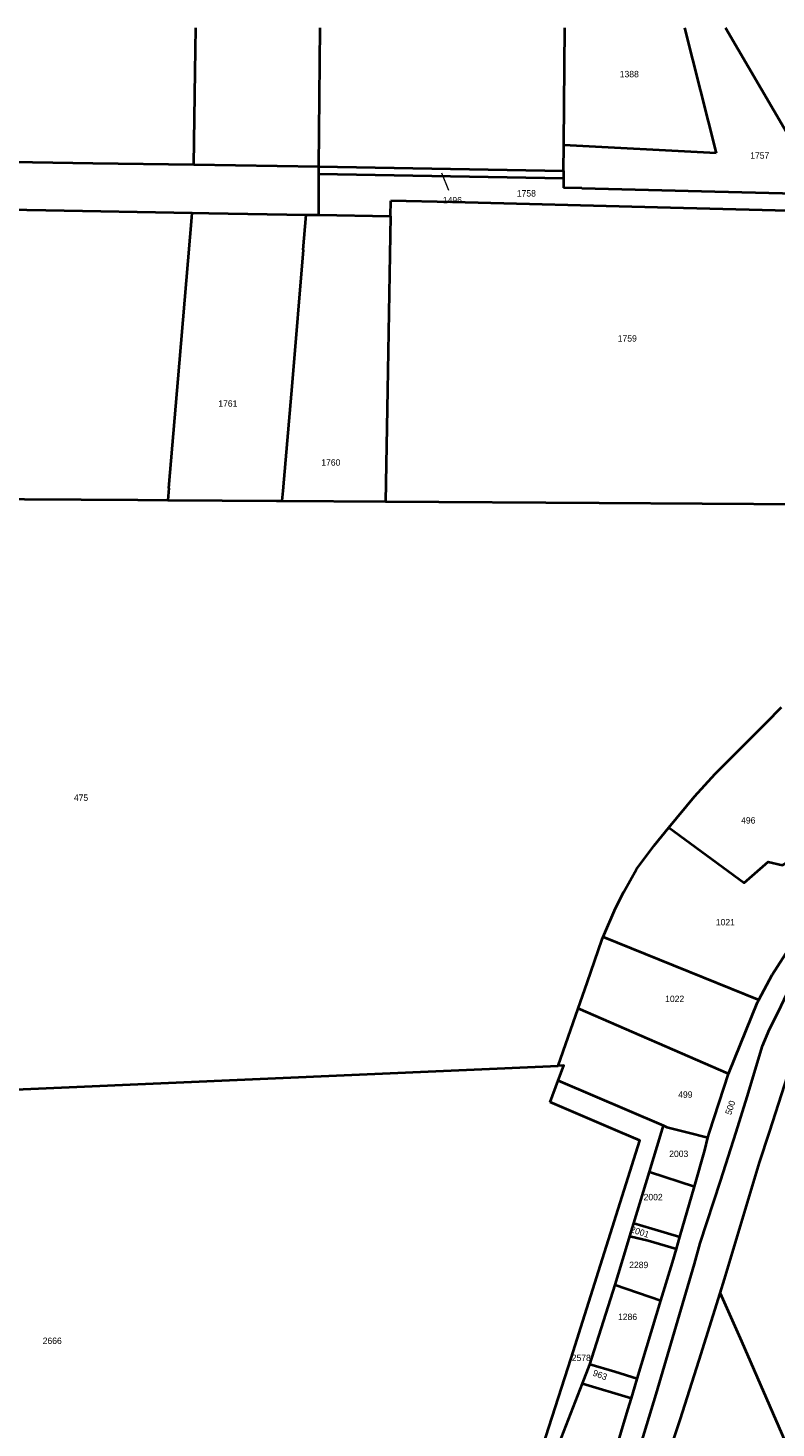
# Model space of a CAD drawing. Extents: x 99476 to 102828, y 406437 to 407931.
# Tile 39 of 48: x 101403 to 101695, y 407385 to 407931. Entities that reach past the tile are written whole.
import ezdxf
from ezdxf.enums import TextEntityAlignment as Align

# ---------------------------------------------------------------- set-up
doc = ezdxf.new("R2010")
doc.units = 0
doc.header["$MEASUREMENT"] = 0
for name, color, linetype, lineweight in [('BK_aanpijling', 10, 'Continuous', 0), ('BK_perceelnr', 10, 'Continuous', 13), ('BK_perceelnummer onder hoek', 10, 'Continuous', 13), ('BK_perceelsgrens', 10, 'Continuous', 40), ('BK_sectiegrens', 10, 'Continuous', 40)]:
    doc.layers.add(name, color=color, linetype=linetype, lineweight=lineweight)
doc.styles.add('Style-WORKING', font='WORKING.shx')

msp = doc.modelspace()

# ---------------------------------------------------------------- linework, layer by layer
at = {"layer": 'BK_aanpijling', "linetype": 'Continuous', "lineweight": 0}
msp.add_line((101567.551896, 407867.239284), (101564.895, 407874.075), dxfattribs=at)
at = {"layer": 'BK_perceelsgrens', "linetype": 'Continuous', "lineweight": 40}
for p, q in [((101516.927, 407876.585), (101517.411265, 407930.653)), ((101612.461, 407885.67), (101612.864212, 407930.653)), ((101659.539457, 407930.653), (101671.894, 407881.775)), ((101675.50859, 407930.653), (101708.994, 407873.252)), ((101612.365, 407874.929), (101612.454, 407884.896)), ((101612.454, 407884.896), (101612.461, 407885.67)), ((101671.894, 407881.775), (101612.454, 407884.896)), ((101468.21, 407877.43), (101516.927, 407876.585)), ((101516.927, 407876.585), (101612.365, 407874.929)), ((101516.929, 407873.585), (101516.927, 407876.585)), ((101516.937, 407857.745), (101516.929, 407873.585)), ((101612.338, 407871.929), (101516.929, 407873.585)), ((101612.365, 407874.929), (101612.338, 407871.929)), ((101612.338, 407871.929), (101612.306, 407868.375)), ((101619.411, 407868.197), (101612.306, 407868.375)), ((101544.839, 407857.258), (101544.944, 407863.26)), ((101569.077, 407862.661), (101544.944, 407863.26)), ((101671.295, 407866.886), (101713.334, 407865.813)), ((101467.374, 407856.758), (101467.529, 407858.607)), ((101510.86, 407844.184), (101512.016, 407857.831)), ((101512.016, 407857.831), (101516.937, 407857.745)), ((101516.937, 407857.745), (101544.839, 407857.258)), ((101458.451, 407751.163), (101458.059, 407746.551)), ((101502.857, 407750.086), (101502.531, 407746.271)), ((101502.531, 407746.271), (101542.897, 407746.015)), ((101627.768, 407576.163), (101688.444, 407551.559)), ((101610.289, 407525.909), (101618.052, 407548.21)), ((101676.691, 407522.774), (101618.052, 407548.21)), ((101607.129, 407511.646), (101610.187, 407520.125)), ((101669.316, 407500), (101676.691, 407522.774)), ((101634.398, 407500), (101607.129, 407511.646)), ((101650.495, 407500), (101651.275, 407502.578)), ((101645.815, 407484.536), (101650.495, 407500)), ((101668.635, 407497.898), (101669.316, 407500)), ((101639.766, 407464.547), (101645.815, 407484.536)), ((101645.815, 407484.536), (101663.383, 407478.777)), ((101638.231, 407459.474), (101639.766, 407464.547)), ((101622.62, 407409.434), (101632.448, 407440.413)), ((101632.448, 407440.413), (101650.339, 407434.411)), ((101619.747, 407402.03), (101622.62, 407409.434)), ((101605.634, 407365.6), (101619.747, 407402.03)), ((101619.747, 407402.03), (101638.801, 407396.249))]:
    msp.add_line(p, q, dxfattribs=at)
at = {"layer": 'BK_perceelsgrens', "linetype": 'Continuous', "lineweight": 40, "flags": 128}
for points in [[(101468.21, 407877.43), (101468.74, 407913.51), (101468.979108, 407930.653)], [(101322.57, 407879.62), (101349.65, 407879.17), (101389.53, 407878.55), (101428.79, 407877.96), (101468.21, 407877.43)], [(101619.411, 407868.197), (101645.478, 407867.545), (101671.295, 407866.886)], [(101192.064, 407863.415), (101265.93, 407862.126), (101336.472, 407860.895), (101410.442, 407859.604), (101467.529, 407858.607)], [(101715.218, 407858.974), (101648.986, 407860.679), (101569.077, 407862.661)], [(101467.529, 407858.607), (101474.007, 407858.494), (101512.016, 407857.831)], [(101544.839, 407857.258), (101543.655, 407789.419), (101542.897, 407746.015)], [(101458.451, 407751.163), (101462.596, 407799.891), (101467.374, 407856.758)], [(101510.86, 407844.184), (101506.468, 407792.354), (101502.857, 407750.086)], [(101679.612, 407500), (101683.968, 407513.825), (101689.974, 407533.613), (101692.712, 407540.162), (101696.08, 407546.831), (101700.667, 407556.678), (101709.239, 407569.352), (101724.687, 407587.404), (101736.967, 407598.916), (101745.646, 407606.999), (101772.213, 407631.304), (101805.344, 407661.918), (101836.423, 407690.657), (101860.027, 407712.082), (101896.915, 407745.659), (101931.971, 407776.797), (101952.01, 407794.957), (101958.258, 407798.664), (101976.138, 407807.822), (101980.83, 407809.674)], [(101183.013, 407748.288), (101253.631, 407747.842), (101315.219, 407747.453), (101379.85, 407747.045), (101446.369, 407746.625), (101458.059, 407746.551)], [(101458.059, 407746.551), (101500.463, 407746.284), (101502.531, 407746.271)], [(101542.897, 407746.015), (101626.198, 407745.49), (101706.56, 407744.982), (101750.175, 407744.707), (101775.277, 407744.548)], [(101653.451, 407618.787), (101663.441, 407630.892), (101671.443, 407639.813), (101691.416, 407659.626), (101697.334, 407665.748)], [(101627.768, 407576.163), (101632.629, 407587.358), (101635.861, 407593.798), (101640.823, 407602.614), (101647.675, 407611.789), (101653.451, 407618.787)], [(101653.451, 407618.787), (101682.816, 407597.236), (101692.125, 407605.439), (101697.777, 407604.107), (101709.708, 407611.301)], [(101692.633, 407500), (101699.786, 407522.23), (101705.529, 407540.439), (101709.593, 407552.211), (101711.595, 407556.596), (101717.947, 407563.899), (101744.514, 407588.204), (101773.078, 407613.94)], [(101688.444, 407551.559), (101693.759, 407561.303), (101701.155, 407572.943), (101710.688, 407584.113), (101718.999, 407593.655), (101721.862, 407596.471), (101732.434, 407606.137)], [(101618.052, 407548.21), (101621.552, 407558.26), (101627.37, 407575.246), (101627.768, 407576.163)], [(101676.691, 407522.774), (101687.968, 407550.687), (101688.444, 407551.559)], [(101572.605, 407283.921), (101572.688, 407288.993), (101576.58, 407295.67), (101584.363, 407315.8), (101615.332, 407411.896), (101642.08, 407496.719), (101634.398, 407500)], [(101579.194, 407223.85), (101587.15, 407233.73), (101593.436, 407242.686), (101601.498, 407254.61), (101607.775, 407269.772), (101611.158, 407278.85), (101617.065, 407297.023), (101627.335, 407328.712), (101639.338, 407367.86), (101648.451, 407397.822), (101663.458, 407448.631), (101665.63, 407456.69), (101673.609, 407480.949), (101679.612, 407500)], [(101673.368, 407437.183), (101675.061, 407442.627), (101688.807, 407488.112), (101692.633, 407500)], [(101639.766, 407464.547), (101646.73, 407462.436), (101657.685, 407459.121)], [(101632.448, 407440.413), (101636.754, 407454.593), (101638.231, 407459.474)], [(101638.231, 407459.474), (101645.347, 407457.767), (101656.341, 407454.485)], [(101652.103, 407370.898), (101655.723, 407381.57), (101657.795, 407387.834), (101665.257, 407411.094), (101673.368, 407437.183)], [(101673.368, 407437.183), (101681.715, 407418.497), (101703.569, 407368.352), (101727.96, 407312.91), (101759.83, 407239.68), (101774.902, 407205.79), (101796.409, 407156.412), (101820.251, 407101.607), (101845.958, 407042.572)], [(101641.083, 407403.789), (101632.327, 407406.467), (101622.62, 407409.434)]]:
    msp.add_lwpolyline(points, dxfattribs=at)
at = {"layer": 'BK_sectiegrens', "linetype": 'Continuous', "lineweight": 40}
for p, q in [((101610.187, 407520.125), (101651.275, 407502.578)), ((101660.424, 407500), (101668.635, 407497.898)), ((101657.685, 407459.121), (101663.383, 407478.777)), ((101656.341, 407454.485), (101657.685, 407459.121)), ((101641.083, 407403.789), (101650.339, 407434.411))]:
    msp.add_line(p, q, dxfattribs=at)
at = {"layer": 'BK_sectiegrens', "linetype": 'Continuous', "lineweight": 40, "flags": 128}
for points in [[(101163.67, 407507.34), (101377.7, 407515.764), (101610.289, 407525.909)], [(101610.187, 407520.125), (101612.392, 407526.001), (101610.289, 407525.909)], [(101651.275, 407502.578), (101652.651, 407501.99), (101660.424, 407500)], [(101663.383, 407478.777), (101667.491, 407492.951), (101668.635, 407497.898)], [(101650.339, 407434.411), (101654.815, 407449.22), (101656.341, 407454.485)], [(101638.801, 407396.249), (101640.138, 407400.658), (101641.083, 407403.789)], [(101627.358, 407358.171), (101637.43, 407391.726), (101638.801, 407396.249)]]:
    msp.add_lwpolyline(points, dxfattribs=at)

# ---------------------------------------------------------------- texts
at = {"layer": 'BK_perceelnr', "linetype": 'Continuous', "lineweight": 13, "style": 'Style-WORKING'}
for s, p in [('1388', (101637.983847, 407912.677)), ('1757', (101688.85146, 407880.92)), ('1496', (101569.00039, 407863.511)), ('1758', (101597.840542, 407866.164)), ('1759', (101637.192542, 407809.595)), ('1761', (101481.425237, 407784.181)), ('1760', (101521.587319, 407761.226)), ('475', (101424.177542, 407630.459)), ('496', (101684.382542, 407621.604)), ('1021', (101675.453695, 407581.883)), ('1022', (101655.680695, 407552.002)), ('499', (101659.847542, 407514.66)), ('2003', (101657.269695, 407491.567)), ('2002', (101647.291695, 407474.686)), ('2289', (101641.669, 407448.229)), ('1286', (101637.312847, 407427.978)), ('2666', (101412.93639, 407418.641)), ('2578', (101619.255695, 407411.985))]:
    msp.add_text(s, height=2.5, dxfattribs=at).set_placement(p, align=Align.MIDDLE_CENTER)
at = {"layer": 'BK_perceelnummer onder hoek', "linetype": 'Continuous', "lineweight": 13, "style": 'Style-WORKING'}
for s, rotation, p in [('500', 71.637993, (101677.343827, 407509.587442)), ('2001', 341.764309, (101642.10971, 407461.103095)), ('963', 339.732647, (101626.562427, 407405.316211))]:
    msp.add_text(s, height=2.5, rotation=rotation, dxfattribs=at).set_placement(p, align=Align.MIDDLE_CENTER)

doc.saveas('drawing.dxf')
